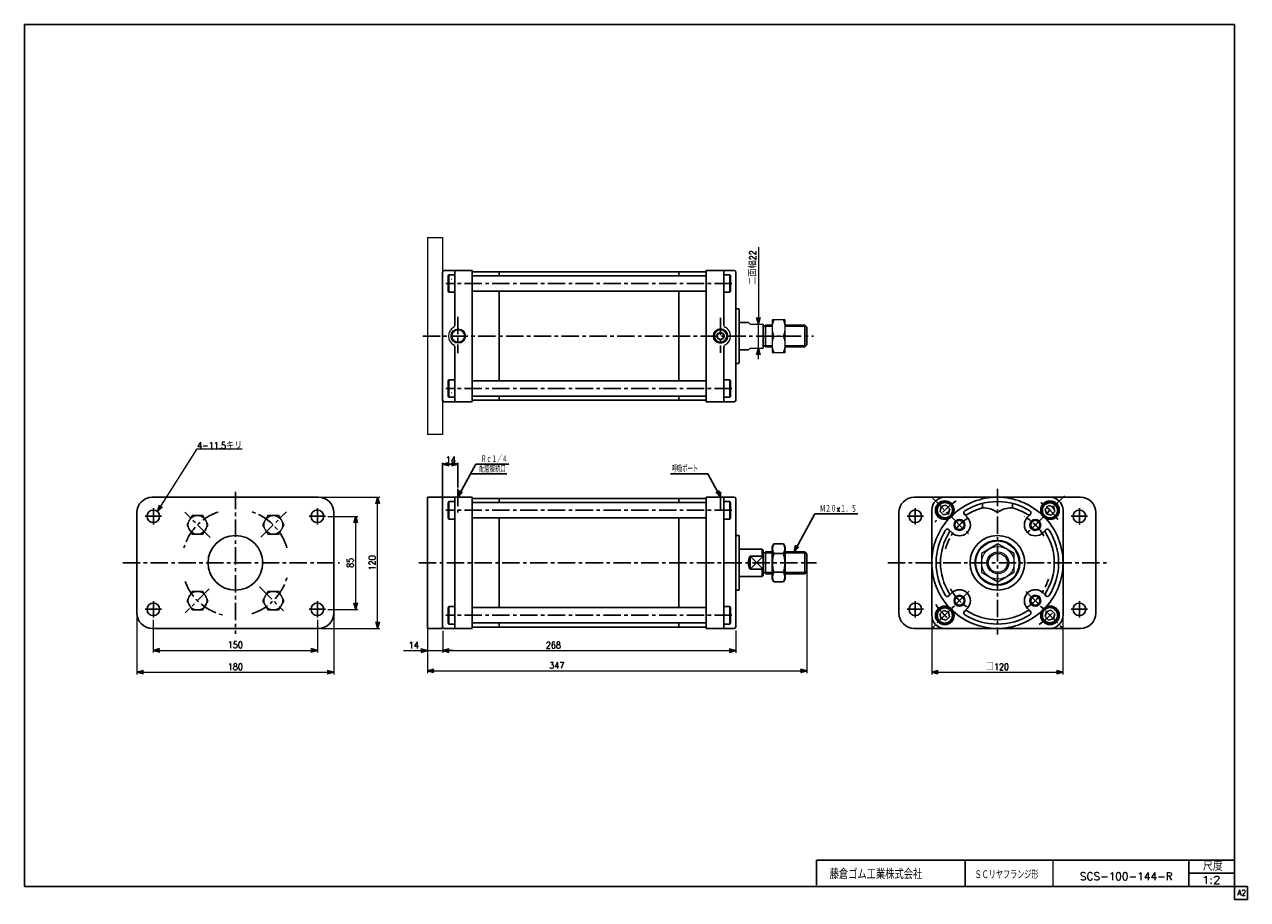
# Model space of a CAD drawing. Header units: millimetres. Extents: x -544 to 574, y -400 to 400.
import ezdxf
from ezdxf.enums import TextEntityAlignment as Align

# ---------------------------------------------------------------- set-up
doc = ezdxf.new("R2010")
doc.units = ezdxf.units.MM
doc.header["$LTSCALE"] = 0.5
doc.linetypes.add('CENTER', pattern=[50.8, 31.75, -6.35, 6.35, -6.35])
for name, color, linetype in [('Layer0016', 7, 'Continuous'), ('Layer0032', 7, 'Continuous'), ('ZUWAKU', 7, 'Continuous')]:
    doc.layers.add(name, color=color, linetype=linetype)
doc.styles.add('FdaStyle0', font='txt.shx', dxfattribs={"width": 0.892857, "bigfont": 'bigfont'})
doc.dimstyles.new('DaDimRotatedStyle', dxfattribs={"dimtxt": 6, "dimasz": 6.000004, "dimexe": 2, "dimexo": 2, "dimgap": 2, "dimtad": 3, "dimdsep": 46, "dimtxsty": 'FdaStyle0', "dimblk1": 'OPEN30', "dimblk2": 'OPEN30', "dimsah": 1, "dimcen": 0.09, "dimclrd": 4, "dimclre": 4, "dimclrt": 4, "dimadec": 0, "dimazin": 2, "dimtfac": 1, "dimtdec": 4, "dimtmove": 0, "dimatfit": 0, "dimfxl": 1, "dimarcsym": 0})

# ---------------------------------------------------------------- blocks, each defined once
blk = doc.blocks.new('_OPEN30')
at = {"color": 0, "linetype": 'ByBlock', "lineweight": -2}
for p, q in [((-1, 0.267949), (0, 0)), ((0, 0), (-1, -0.267949)), ((0, 0), (-1, 0))]:
    blk.add_line(p, q, dxfattribs=at)
blk = doc.blocks.new('DC_GROUP_Φ100_1')
at = {"color": 4, "linetype": 'Continuous', "lineweight": 25}
for p, q in [((141.1, -74.8), (139.5, -77.7)), ((139.5, -77.7), (139.5, -106.7)), ((149.9, -74.8), (141.1, -74.8)), ((149.9, -74.8), (151.5, -77.7)), ((151.5, -77.7), (151.5, -106.7)), ((151.5, -77.7), (151.5, -106.7)), ((149.9, -83.5), (141.1, -83.5)), ((141.1, -109.5), (139.5, -106.7)), ((149.9, -100.8), (141.1, -100.8)), ((149.9, -109.5), (141.1, -109.5)), ((149.9, -109.5), (151.5, -106.7))]:
    blk.add_line(p, q, dxfattribs=at)
for centre, radius, start, end in [((147.4, -79.2), 7.67, 145.6111, 214.3889), ((143.5, -79.2), 7.67, 325.6111, 34.3889), ((168.4, -92.2), 28.7, 162.4111, 197.5889), ((122.5, -92.2), 28.7, 342.4111, 17.5889), ((147.4, -105.2), 7.67, 145.6111, 214.3889), ((143.5, -105.2), 7.67, 325.6111, 34.3889)]:
    blk.add_arc(centre, radius, start, end, dxfattribs=at)
blk = doc.blocks.new('DA_IMAGEDIMGROUP_1')
at = {"color": 4, "linetype": 'Continuous', "lineweight": 13}
for p, q in [((126.9, 196.3), (126.9, 126.1)), ((126.9, 104.1), (126.9, 126.1)), ((126.9, 94.1), (126.9, 104.1))]:
    blk.add_line(p, q, dxfattribs=at)
at = {"color": 4, "xscale": 6.000005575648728, "yscale": 5.999978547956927}
for p, rotation in [((126.9, 126.1), 270), ((126.9, 104.1), 90)]:
    blk.add_blockref('_OPEN30', p, dxfattribs=dict(at, rotation=rotation))
at = {"color": 4, "insert": (124.9, 161.9), "char_height": 6, "width": 45, "attachment_point": 7, "rotation": 90, "style": 'FdaStyle0'}
blk.add_mtext('\\T1.00;二面幅22', dxfattribs=at)
blk = doc.blocks.new('DC_GROUP_Φ100_2')
at = {"color": 4, "linetype": 'Continuous', "lineweight": 13}
for p, q in [((151.5, 130.1), (139.5, 130.1)), ((139.5, 130.1), (139.5, 100.1)), ((151.5, 100.1), (151.5, 130.1)), ((141.1, 115.1), (149.9, 115.1)), ((139.5, 100.1), (151.5, 100.1))]:
    blk.add_line(p, q, dxfattribs=at)
for centre, start, end in [((157.6, 122.6), 155.495, 204.505), ((133.4, 122.6), 335.495, 24.505), ((157.6, 107.6), 155.495, 204.505), ((133.4, 107.6), 335.495, 24.505)]:
    blk.add_arc(centre, 18.1, start, end, dxfattribs=at)
blk = doc.blocks.new('DC_GROUP_Φ100_3')
at = {"color": 4, "linetype": 'Continuous', "lineweight": 13}
for p, q in [((345.8, -74.8), (330.8, -83.5)), ((360.8, -83.5), (345.8, -74.8)), ((330.8, -83.5), (330.8, -100.8)), ((360.8, -100.8), (360.8, -83.5)), ((330.8, -100.8), (345.8, -109.5)), ((345.8, -109.5), (360.8, -100.8))]:
    blk.add_line(p, q, dxfattribs=at)
for radius in [15, 10, 8.65]:
    blk.add_circle((345.8, -92.2), radius, dxfattribs=at)
blk = doc.blocks.new('DC_GROUP_Φ100_4')
at = {"color": 4, "linetype": 'Continuous', "lineweight": 25}
for p, q in [((294.1, -40.7), (292.9, -45.2)), ((298.6, -39.5), (294.1, -40.7)), ((301.8, -42.8), (298.6, -39.5)), ((300.6, -47.2), (301.8, -42.8)), ((292.9, -45.2), (296.2, -48.4)), ((296.2, -48.4), (300.6, -47.2))]:
    blk.add_line(p, q, dxfattribs=at)
for radius in [8, 6.96]:
    blk.add_circle((297.4, -44), radius, dxfattribs=at)
blk = doc.blocks.new('DC_GROUP_Φ100_5')
at = {"color": 4, "linetype": 'Continuous', "lineweight": 25}
for p, q in [((392.2, -39.7), (388.9, -43)), ((388.9, -43), (390.1, -47.5)), ((396.6, -40.9), (392.2, -39.7)), ((397.8, -45.4), (396.6, -40.9)), ((390.1, -47.5), (394.6, -48.7)), ((394.6, -48.7), (397.8, -45.4))]:
    blk.add_line(p, q, dxfattribs=at)
for radius in [8, 6.96]:
    blk.add_circle((393.4, -44.2), radius, dxfattribs=at)
blk = doc.blocks.new('DC_GROUP_Φ100_6')
at = {"color": 4, "linetype": 'Continuous', "lineweight": 25}
for p, q in [((296.1, -135.8), (292.8, -139.1)), ((292.8, -139.1), (294, -143.5)), ((294, -143.5), (298.5, -144.7)), ((300.6, -137), (296.1, -135.8)), ((298.5, -144.7), (301.7, -141.5)), ((301.7, -141.5), (300.6, -137))]:
    blk.add_line(p, q, dxfattribs=at)
for radius in [8, 6.96]:
    blk.add_circle((297.3, -140.3), radius, dxfattribs=at)
blk = doc.blocks.new('DC_GROUP_Φ100_7')
at = {"color": 4, "linetype": 'Continuous', "lineweight": 25}
for p, q in [((390.2, -136.8), (389, -141.2)), ((389, -141.2), (392.2, -144.5)), ((394.6, -135.6), (390.2, -136.8)), ((392.2, -144.5), (396.7, -143.3)), ((397.9, -138.8), (394.6, -135.6)), ((396.7, -143.3), (397.9, -138.8))]:
    blk.add_line(p, q, dxfattribs=at)
for radius in [8, 6.96]:
    blk.add_circle((393.4, -140), radius, dxfattribs=at)
blk = doc.blocks.new('DC_GROUP_Φ100_8')
at = {"color": 4, "linetype": 'Continuous', "lineweight": 13}
for p, q in [((-390.8, -49), (-395.7, -57.5)), ((-380.9, -49), (-390.8, -49)), ((-376, -57.5), (-380.9, -49)), ((-395.7, -57.5), (-390.8, -66)), ((-390.8, -66), (-380.9, -66)), ((-380.9, -66), (-376, -57.5))]:
    blk.add_line(p, q, dxfattribs=at)
blk.add_circle((-385.8, -57.5), 8.5, dxfattribs=at)
blk = doc.blocks.new('DC_GROUP_Φ100_9')
at = {"color": 4, "linetype": 'Continuous', "lineweight": 13}
for p, q in [((-321.5, -49), (-326.4, -57.5)), ((-311.6, -49), (-321.5, -49)), ((-306.7, -57.5), (-311.6, -49)), ((-326.4, -57.5), (-321.5, -66)), ((-321.5, -66), (-311.6, -66)), ((-311.6, -66), (-306.7, -57.5))]:
    blk.add_line(p, q, dxfattribs=at)
blk.add_circle((-316.5, -57.5), 8.5, dxfattribs=at)
blk = doc.blocks.new('DC_GROUP_Φ100_10')
at = {"color": 4, "linetype": 'Continuous', "lineweight": 13}
for p, q in [((-390.8, -118.3), (-395.7, -126.8)), ((-380.9, -118.3), (-390.8, -118.3)), ((-376, -126.8), (-380.9, -118.3)), ((-395.7, -126.8), (-390.8, -135.3)), ((-380.9, -135.3), (-376, -126.8)), ((-390.8, -135.3), (-380.9, -135.3))]:
    blk.add_line(p, q, dxfattribs=at)
blk.add_circle((-385.8, -126.8), 8.5, dxfattribs=at)
blk = doc.blocks.new('DC_GROUP_Φ100_11')
at = {"color": 4, "linetype": 'Continuous', "lineweight": 13}
for p, q in [((-321.5, -118.3), (-326.4, -126.8)), ((-311.6, -118.3), (-321.5, -118.3)), ((-306.7, -126.8), (-311.6, -118.3)), ((-326.4, -126.8), (-321.5, -135.3)), ((-311.6, -135.3), (-306.7, -126.8)), ((-321.5, -135.3), (-311.6, -135.3))]:
    blk.add_line(p, q, dxfattribs=at)
blk.add_circle((-316.5, -126.8), 8.5, dxfattribs=at)
blk = doc.blocks.new('*D13')
at = {"color": 4, "linetype": 'Continuous', "lineweight": 13}
for p, q in [((-426.2, -144.2), (-426.2, -174.2)), ((-276.2, -144.2), (-276.2, -174.2)), ((-426.2, -172.2), (-276.2, -172.2))]:
    blk.add_line(p, q, dxfattribs=at)
at = {"color": 4, "xscale": 6.000005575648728, "yscale": 5.999978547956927}
for p, rotation in [((-426.2, -172.2), 180), ((-276.2, -172.2), 360)]:
    blk.add_blockref('_OPEN30', p, dxfattribs=dict(at, rotation=rotation))
at = {"color": 4, "insert": (-351.2, -170.2), "char_height": 6, "width": 30, "attachment_point": 8, "style": 'FdaStyle0'}
blk.add_mtext('\\T1.00;150', dxfattribs=at)
blk = doc.blocks.new('*D14')
at = {"color": 4, "linetype": 'Continuous', "lineweight": 13}
for p, q in [((-441.2, -94.2), (-441.2, -194.2)), ((-261.2, -94.2), (-261.2, -194.2)), ((-441.2, -192.2), (-261.2, -192.2))]:
    blk.add_line(p, q, dxfattribs=at)
at = {"color": 4, "xscale": 6.000005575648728, "yscale": 5.999978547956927}
for p, rotation in [((-441.2, -192.2), 180), ((-261.2, -192.2), 360)]:
    blk.add_blockref('_OPEN30', p, dxfattribs=dict(at, rotation=rotation))
at = {"color": 4, "insert": (-351.2, -190.2), "char_height": 6, "width": 30, "attachment_point": 8, "style": 'FdaStyle0'}
blk.add_mtext('\\T1.00;180', dxfattribs=at)
blk = doc.blocks.new('*D15')
at = {"color": 4, "linetype": 'Continuous', "lineweight": 13}
for p, q in [((-266.7, -49.7), (-239.2, -49.7)), ((-241.2, -134.7), (-241.2, -49.7)), ((-266.7, -134.7), (-239.2, -134.7))]:
    blk.add_line(p, q, dxfattribs=at)
at = {"color": 4, "xscale": 6.000005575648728, "yscale": 5.999978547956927}
for p, rotation in [((-241.2, -49.7), 90), ((-241.2, -134.7), 270)]:
    blk.add_blockref('_OPEN30', p, dxfattribs=dict(at, rotation=rotation))
at = {"color": 4, "insert": (-243.2, -92.2), "char_height": 6, "width": 22.5, "attachment_point": 8, "rotation": 90, "style": 'FdaStyle0'}
blk.add_mtext('\\T1.00;85', dxfattribs=at)
blk = doc.blocks.new('*D16')
at = {"color": 4, "linetype": 'Continuous', "lineweight": 13}
for p, q in [((-273.2, -32.2), (-219.2, -32.2)), ((-221.2, -152.2), (-221.2, -32.2)), ((-273.2, -152.2), (-219.2, -152.2))]:
    blk.add_line(p, q, dxfattribs=at)
at = {"color": 4, "xscale": 6.000005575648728, "yscale": 5.999978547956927}
for p, rotation in [((-221.2, -32.2), 90), ((-221.2, -152.2), 270)]:
    blk.add_blockref('_OPEN30', p, dxfattribs=dict(at, rotation=rotation))
at = {"color": 4, "insert": (-223.2, -92.2), "char_height": 6, "width": 30, "attachment_point": 8, "rotation": 90, "style": 'FdaStyle0'}
blk.add_mtext('\\T1.00;120', dxfattribs=at)
blk = doc.blocks.new('*D17')
at = {"color": 4, "linetype": 'Continuous', "lineweight": 13}
for p, q in [((285.3, -142.2), (285.3, -194.2)), ((405.3, -142.2), (405.3, -194.2)), ((285.3, -192.2), (405.3, -192.2))]:
    blk.add_line(p, q, dxfattribs=at)
at = {"color": 4, "xscale": 6.000005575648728, "yscale": 5.999978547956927}
for p, rotation in [((285.3, -192.2), 180), ((405.3, -192.2), 360)]:
    blk.add_blockref('_OPEN30', p, dxfattribs=dict(at, rotation=rotation))
at = {"color": 4, "insert": (345.3, -190.2), "char_height": 6, "width": 37.5, "attachment_point": 8, "style": 'FdaStyle0'}
blk.add_mtext('\\T1.00;□120', dxfattribs=at)
blk = doc.blocks.new('DA_IMAGEDIMGROUP_2')
at = {"color": 4, "linetype": 'Continuous', "lineweight": 13}
for p, q in [((-175.7, -154.2), (-175.7, -174.4)), ((-161.7, -154.2), (-161.7, -174.4)), ((-197.5, -172.4), (-175.7, -172.4)), ((-175.7, -172.4), (-161.7, -172.4)), ((-151.7, -172.4), (-161.7, -172.4))]:
    blk.add_line(p, q, dxfattribs=at)
at = {"color": 4, "xscale": 6.000005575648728, "yscale": 5.999978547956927}
for p, rotation in [((-175.7, -172.4), 360), ((-161.7, -172.4), 180)]:
    blk.add_blockref('_OPEN30', p, dxfattribs=dict(at, rotation=rotation))
at = {"color": 4, "insert": (-183.5, -170.4), "char_height": 6, "width": 22.5, "attachment_point": 9, "style": 'FdaStyle0'}
blk.add_mtext('\\T1.00;14', dxfattribs=at)
blk = doc.blocks.new('*D19')
at = {"color": 4, "linetype": 'Continuous', "lineweight": 13}
for p, q in [((-161.7, -155.6), (-161.7, -174.4)), ((106.3, -154.1), (106.3, -174.4)), ((-161.7, -172.4), (106.3, -172.4))]:
    blk.add_line(p, q, dxfattribs=at)
at = {"color": 4, "xscale": 6.000005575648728, "yscale": 5.999978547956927}
for p, rotation in [((-161.7, -172.4), 180), ((106.3, -172.4), 360)]:
    blk.add_blockref('_OPEN30', p, dxfattribs=dict(at, rotation=rotation))
at = {"color": 4, "insert": (-60.5, -170.4), "char_height": 6, "width": 30, "attachment_point": 8, "style": 'FdaStyle0'}
blk.add_mtext('\\T1.00;268', dxfattribs=at)
blk = doc.blocks.new('*D20')
at = {"color": 4, "linetype": 'Continuous', "lineweight": 13}
for p, q in [((171.3, -92.2), (171.3, -192.9)), ((-175.7, -134.2), (-175.7, -192.9)), ((-175.7, -190.9), (171.3, -190.9))]:
    blk.add_line(p, q, dxfattribs=at)
at = {"color": 4, "xscale": 6.000005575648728, "yscale": 5.999978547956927}
for p, rotation in [((-175.7, -190.9), 180), ((171.3, -190.9), 360)]:
    blk.add_blockref('_OPEN30', p, dxfattribs=dict(at, rotation=rotation))
at = {"color": 4, "insert": (-57.4, -188.9), "char_height": 6, "width": 30, "attachment_point": 8, "style": 'FdaStyle0'}
blk.add_mtext('\\T1.00;347', dxfattribs=at)
blk = doc.blocks.new('DC_GROUP_Φ100_12')
at = {"color": 4, "linetype": 'Continuous', "lineweight": 13}
for p, q in [((-422.5, -45.3), (-386.1, 12.1)), ((-386.1, 12.1), (-344.9, 12.1))]:
    blk.add_line(p, q, dxfattribs=at)
at = {"color": 4, "xscale": 6.000005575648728, "yscale": 5.999978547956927, "rotation": 237.6352630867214}
blk.add_blockref('_OPEN30', (-422.5, -45.3), dxfattribs=at)
at = {"color": 4, "style": 'FdaStyle0', "width": 0.780303}
blk.add_text('4-11.5キリ', height=6, dxfattribs=at).set_placement((-386.1, 12.1), (-344.9, 12.1), align=Align.FIT)

msp = doc.modelspace()

# ---------------------------------------------------------------- linework, layer by layer
at = {"color": 4, "linetype": 'Continuous', "lineweight": 13}
for p, q in [((-175.737, 205.139), (-161.737, 205.139)), ((-175.737, 205.139), (-175.737, 25.139)), ((-161.737, 205.139), (-161.737, 25.139)), ((119.263, 126.139), (117.69, 127.639)), ((119.263, 126.139), (131.263, 126.139)), ((139.485, 125.139), (139.485, 105.139)), ((119.263, 104.139), (117.69, 102.639)), ((119.263, 104.139), (131.263, 104.139)), ((-161.737, 25.139), (-175.737, 25.139))]:
    msp.add_line(p, q, dxfattribs=at)
at = {"color": 4, "linetype": 'Continuous', "lineweight": 25}
for p, q in [((-161.737, 173.639), (-161.737, 140.139)), ((-161.737, 173.639), (-161.737, 115.139)), ((-160.237, 175.139), (-134.737, 175.139)), ((-160.237, 175.139), (-134.737, 175.139)), ((-156.137, 171.139), (-156.737, 170.1)), ((-156.737, 170.1), (-156.737, 156.178)), ((-150.737, 171.139), (-156.137, 171.139)), ((-156.137, 171.139), (-156.137, 155.139)), ((-150.737, 124.805), (-150.737, 175.139)), ((-134.737, 175.139), (-134.737, 174.889)), ((-134.737, 115.139), (-134.737, 174.889)), ((-134.737, 170.139), (79.263, 170.139)), ((-133.737, 173.889), (-109.737, 173.889)), ((-109.996, 173.889), (-109.996, 170.139)), ((54.263, 173.889), (-109.737, 173.889)), ((78.263, 173.889), (54.263, 173.889)), ((54.263, 170.139), (54.263, 173.889)), ((79.263, 175.139), (79.263, 174.889)), ((104.763, 175.139), (79.263, 175.139)), ((79.263, 175.139), (79.263, 174.889)), ((104.763, 175.139), (79.263, 175.139)), ((79.263, 115.139), (79.263, 175.139)), ((95.263, 125.061), (95.263, 175.139)), ((95.263, 171.139), (100.663, 171.139)), ((100.663, 155.139), (100.663, 171.139)), ((101.263, 170.1), (100.663, 171.139)), ((101.263, 156.178), (101.263, 170.1)), ((106.263, 173.639), (106.263, 140.139)), ((106.263, 173.639), (106.263, 115.139)), ((-153.237, 167.139), (-153.529, 167.139)), ((-156.737, 156.178), (-156.137, 155.139)), ((-150.737, 155.139), (-156.137, 155.139)), ((-134.737, 156.139), (79.263, 156.139)), ((-109.996, 156.139), (-109.996, 115.139)), ((54.263, 115.139), (54.263, 156.139)), ((95.263, 155.139), (100.663, 155.139)), ((100.663, 155.139), (101.263, 156.178)), ((108.763, 140.139), (106.263, 140.139)), ((109.263, 139.639), (109.263, 115.139)), ((109.263, 127.639), (117.69, 127.639)), ((131.263, 126.139), (131.263, 104.139)), ((131.263, 124.139), (133.263, 124.139)), ((133.263, 125.139), (139.485, 125.139)), ((133.263, 125.139), (133.263, 105.139)), ((133.263, 124.139), (139.485, 124.139)), ((151.485, 125.139), (169.263, 125.139)), ((151.485, 124.139), (170.263, 124.139)), ((171.263, 123.139), (169.263, 125.139)), ((169.263, 125.139), (169.263, 105.139)), ((171.263, 123.139), (171.263, 107.139)), ((-161.737, 56.639), (-161.737, 115.139)), ((-134.737, 115.139), (-134.737, 55.389)), ((-109.996, 74.139), (-109.996, 115.139)), ((54.263, 115.139), (54.263, 74.139)), ((79.263, 115.139), (79.263, 55.139)), ((106.263, 56.639), (106.263, 115.139)), ((109.263, 90.639), (109.263, 115.139)), ((-150.737, 105.473), (-150.737, 55.139)), ((95.263, 105.218), (95.263, 55.139)), ((109.263, 102.639), (117.69, 102.639)), ((131.263, 106.139), (133.263, 106.139)), ((133.263, 106.139), (139.485, 106.139)), ((133.263, 105.139), (139.485, 105.139)), ((151.485, 106.139), (170.263, 106.139)), ((151.485, 105.139), (169.263, 105.139)), ((171.263, 107.139), (169.263, 105.139)), ((108.763, 90.139), (106.263, 90.139)), ((-156.737, 74.1), (-156.137, 75.139)), ((-156.737, 60.178), (-156.737, 74.1)), ((-150.737, 75.139), (-156.137, 75.139)), ((-156.137, 59.139), (-156.137, 75.139)), ((-134.737, 74.139), (79.263, 74.139)), ((95.263, 75.139), (100.663, 75.139)), ((100.663, 75.139), (100.663, 59.139)), ((100.663, 75.139), (101.263, 74.1)), ((101.263, 74.1), (101.263, 60.178)), ((-156.137, 59.139), (-156.737, 60.178)), ((-150.737, 59.139), (-156.137, 59.139)), ((-153.237, 63.139), (-153.529, 63.139)), ((-134.737, 60.139), (79.263, 60.139)), ((-133.737, 56.389), (-109.737, 56.389)), ((-109.996, 56.389), (-109.996, 60.139)), ((54.263, 56.389), (-109.737, 56.389)), ((54.263, 60.139), (54.263, 56.389)), ((78.263, 56.389), (54.263, 56.389)), ((95.263, 59.139), (100.663, 59.139)), ((101.263, 60.178), (100.663, 59.139)), ((-160.237, 55.139), (-134.737, 55.139)), ((79.263, 55.139), (79.263, 55.389)), ((104.763, 55.139), (79.263, 55.139)), ((-161.737, -32.464), (-161.737, -0.838)), ((-161.737, -2.038), (-147.737, -2.038)), ((-147.737, -23.412), (-147.737, -0.838)), ((-147.737, -32.164), (-131.339, -1.877)), ((-136.112, -10.693), (-102.977, -10.693)), ((-131.339, -1.877), (-101.339, -1.877)), ((80.639, -10.693), (46.566, -10.693)), ((92.263, -32.164), (80.639, -10.693)), ((-427.198, -32.164), (-275.198, -32.164)), ((-175.737, -32.164), (-175.737, -152.164)), ((-175.737, -32.164), (-161.737, -32.164)), ((-175.737, -32.164), (-161.737, -32.164)), ((-161.737, -152.164), (-161.737, -32.164)), ((-160.237, -32.164), (-134.737, -32.164)), ((-160.237, -32.164), (-134.737, -32.164)), ((-150.737, -92.164), (-150.737, -32.164)), ((-134.737, -32.164), (-134.737, -32.414)), ((-134.737, -92.164), (-134.737, -32.414)), ((-133.737, -33.414), (-109.737, -33.414)), ((-109.996, -33.414), (-109.996, -37.164)), ((54.263, -33.414), (-109.737, -33.414)), ((78.263, -33.414), (54.263, -33.414)), ((54.263, -37.164), (54.263, -33.414)), ((79.263, -32.164), (79.263, -32.414)), ((104.763, -32.164), (79.263, -32.164)), ((79.263, -32.164), (79.263, -32.414)), ((104.763, -32.164), (79.263, -32.164)), ((79.263, -92.164), (79.263, -32.164)), ((95.263, -92.164), (95.263, -32.164)), ((269.332, -32.164), (421.332, -32.164)), ((297.332, -32.164), (345.332, -32.164)), ((345.578, -32.164), (393.332, -32.164)), ((-161.737, -33.664), (-161.737, -67.164)), ((-161.737, -33.664), (-161.737, -92.164)), ((-156.137, -36.164), (-156.737, -37.203)), ((-156.737, -37.203), (-156.737, -51.125)), ((-150.737, -36.164), (-156.137, -36.164)), ((-156.137, -36.164), (-156.137, -52.164)), ((-134.737, -37.164), (79.263, -37.164)), ((95.263, -36.164), (100.663, -36.164)), ((100.663, -52.164), (100.663, -36.164)), ((101.263, -37.203), (100.663, -36.164)), ((101.263, -51.125), (101.263, -37.203)), ((106.263, -33.664), (106.263, -67.164)), ((106.263, -33.664), (106.263, -92.164)), ((285.332, -91.919), (285.332, -44.164)), ((331.632, -37.866), (331.632, -42.001)), ((359.032, -37.866), (359.032, -42.001)), ((405.332, -44.164), (405.332, -92.164)), ((-441.198, -138.164), (-441.198, -46.164)), ((-261.198, -46.164), (-261.198, -138.164)), ((-156.737, -51.125), (-156.137, -52.164)), ((-150.737, -52.164), (-156.137, -52.164)), ((-134.737, -51.164), (79.263, -51.164)), ((-109.996, -51.164), (-109.996, -92.164)), ((54.263, -92.164), (54.263, -51.164)), ((95.263, -52.164), (100.663, -52.164)), ((100.663, -52.164), (101.263, -51.125)), ((159.437, -82.181), (178.322, -47.262)), ((178.322, -47.262), (217.922, -47.262)), ((255.332, -138.164), (255.332, -46.164)), ((315.174, -47.864), (317.755, -50.445)), ((375.49, -47.864), (372.91, -50.445)), ((435.332, -46.164), (435.332, -138.164)), ((301.032, -62.006), (303.613, -64.587)), ((389.633, -62.006), (387.052, -64.587)), ((108.763, -67.164), (106.263, -67.164)), ((109.263, -67.664), (109.263, -92.164)), ((109.263, -79.664), (130.263, -79.664)), ((119.263, -86.224), (119.263, -98.104)), ((119.263, -86.224), (131.263, -86.224)), ((119.263, -86.224), (131.263, -98.104)), ((131.263, -86.224), (119.263, -98.104)), ((130.263, -79.664), (131.263, -80.664)), ((130.263, -79.664), (130.263, -86.224)), ((131.263, -80.664), (131.263, -103.664)), ((131.263, -83.164), (133.263, -83.164)), ((133.263, -82.164), (139.485, -82.164)), ((133.263, -82.164), (133.263, -102.164)), ((133.263, -83.164), (139.485, -83.164)), ((151.485, -82.164), (169.263, -82.164)), ((151.485, -83.164), (170.263, -83.164)), ((171.263, -84.164), (169.263, -82.164)), ((169.263, -82.164), (169.263, -102.164)), ((171.263, -84.164), (171.263, -100.164)), ((-161.737, -150.664), (-161.737, -92.164)), ((-150.737, -92.164), (-150.737, -152.164)), ((-134.737, -92.164), (-134.737, -151.914)), ((-109.996, -133.164), (-109.996, -92.164)), ((54.263, -92.164), (54.263, -133.164)), ((79.263, -92.164), (79.263, -152.164)), ((95.263, -92.164), (95.263, -152.164)), ((106.263, -150.664), (106.263, -92.164)), ((109.263, -116.664), (109.263, -92.164)), ((119.263, -98.104), (131.263, -98.104)), ((130.263, -98.104), (130.263, -104.664)), ((171.263, -100.164), (169.263, -102.164)), ((285.332, -140.164), (285.332, -92.164)), ((405.332, -92.41), (405.332, -140.164)), ((109.263, -104.664), (130.263, -104.664)), ((130.263, -104.664), (131.263, -103.664)), ((131.263, -101.164), (133.263, -101.164)), ((133.263, -101.164), (139.485, -101.164)), ((133.263, -102.164), (139.485, -102.164)), ((150.589, -102.164), (169.263, -102.164)), ((151.485, -101.164), (170.263, -101.164)), ((108.763, -117.164), (106.263, -117.164)), ((301.032, -122.322), (303.613, -119.741)), ((389.633, -122.322), (387.052, -119.741)), ((-156.737, -133.203), (-156.137, -132.164)), ((-156.737, -147.125), (-156.737, -133.203)), ((-150.737, -132.164), (-156.137, -132.164)), ((-156.137, -148.164), (-156.137, -132.164)), ((-134.737, -133.164), (79.263, -133.164)), ((95.263, -132.164), (100.663, -132.164)), ((100.663, -132.164), (100.663, -148.164)), ((100.663, -132.164), (101.263, -133.203)), ((101.263, -133.203), (101.263, -147.125)), ((315.174, -136.464), (317.755, -133.883)), ((375.49, -136.464), (372.91, -133.883)), ((-275.198, -152.164), (-427.198, -152.164)), ((-175.737, -152.164), (-161.737, -152.164)), ((-160.237, -152.164), (-134.737, -152.164)), ((-156.137, -148.164), (-156.737, -147.125)), ((-150.737, -148.164), (-156.137, -148.164)), ((-134.737, -147.164), (79.263, -147.164)), ((-133.737, -150.914), (-109.737, -150.914)), ((-109.996, -150.914), (-109.996, -147.164)), ((54.263, -150.914), (-109.737, -150.914)), ((54.263, -147.164), (54.263, -150.914)), ((78.263, -150.914), (54.263, -150.914)), ((79.263, -152.164), (79.263, -151.914)), ((104.763, -152.164), (79.263, -152.164)), ((95.263, -148.164), (100.663, -148.164)), ((101.263, -147.125), (100.663, -148.164)), ((421.332, -152.164), (269.332, -152.164)), ((345.087, -152.164), (297.332, -152.164)), ((393.332, -152.164), (345.332, -152.164))]:
    msp.add_line(p, q, dxfattribs=at)
at = {"color": 4, "linetype": 'CENTER', "lineweight": 25}
for p, q in [((102.716, 163.139), (-158.825, 163.139)), ((-147.737, 132.782), (-147.737, 99.377)), ((92.263, 131.764), (92.263, 99.81)), ((-180.003, 115.139), (177.385, 115.139)), ((102.716, 67.139), (-158.825, 67.139)), ((-351.198, -27.164), (-351.198, -157.164)), ((-147.737, -24.612), (-147.737, -46.263)), ((92.263, -27.371), (92.263, -46.263)), ((285.306, -32.137), (319.795, -66.627)), ((345.332, -24.404), (345.332, -157.626)), ((406.569, -30.928), (371.335, -66.161)), ((-426.198, -57.164), (-426.198, -42.164)), ((-276.198, -57.164), (-276.198, -42.164)), ((102.716, -44.164), (-158.825, -44.164)), ((270.332, -57.164), (270.332, -42.164)), ((420.332, -57.164), (420.332, -42.164)), ((-418.698, -49.664), (-433.698, -49.664)), ((-268.698, -49.664), (-283.698, -49.664)), ((277.832, -49.664), (262.832, -49.664)), ((427.832, -49.664), (412.832, -49.664)), ((-454.126, -92.164), (-255.96, -92.164)), ((-183.423, -92.164), (179.95, -92.164)), ((245.106, -92.164), (445.703, -92.164)), ((319.555, -117.941), (285.332, -152.164)), ((371.407, -118.239), (405.332, -152.164)), ((-426.198, -142.164), (-426.198, -127.164)), ((-276.198, -142.164), (-276.198, -127.164)), ((270.332, -142.164), (270.332, -127.164)), ((420.332, -142.164), (420.332, -127.164)), ((-418.698, -134.664), (-433.698, -134.664)), ((-268.698, -134.664), (-283.698, -134.664)), ((102.716, -140.164), (-158.825, -140.164)), ((277.832, -134.664), (262.832, -134.664)), ((427.832, -134.664), (412.832, -134.664))]:
    msp.add_line(p, q, dxfattribs=at)
at = {"color": 4, "linetype": 'CENTER', "lineweight": 13}
for p, q in [((-374.283, -69.08), (-397.367, -45.995)), ((-327.839, -68.805), (-304.48, -45.446)), ((-375.101, -116.068), (-397.046, -138.012)), ((-329.196, -114.166), (-307.195, -136.167))]:
    msp.add_line(p, q, dxfattribs=at)
at = {"color": 4, "linetype": 'Continuous', "lineweight": 13}
for radius in [6.597, 5.697]:
    msp.add_circle((-147.487, 115.139), radius, dxfattribs=at)
at = {"color": 4, "linetype": 'Continuous', "lineweight": 25}
for centre, radius in [((-426.198, -49.664), 5.75), ((-276.198, -49.664), 5.75), ((270.332, -49.664), 5.75), ((297.249, -44.081), 8.5), ((393.416, -44.081), 8.5), ((420.332, -49.664), 5.75), ((310.684, -57.516), 5), ((310.684, -57.516), 4.2), ((379.981, -57.516), 5), ((379.981, -57.516), 4.2), ((345.332, -92.164), 25), ((345.332, -92.164), 20.5), ((345.332, -92.164), 20), ((310.684, -126.812), 5), ((310.684, -126.812), 4.2), ((379.981, -126.812), 5), ((379.981, -126.812), 4.2), ((-426.198, -134.664), 5.75), ((-276.198, -134.664), 5.75), ((270.332, -134.664), 5.75), ((297.249, -140.247), 8.5), ((393.416, -140.247), 8.5), ((420.332, -134.664), 5.75)]:
    msp.add_circle(centre, radius, dxfattribs=at)
for centre, radius, start, end in [((-160.237, 173.639), 1.5, 90, 180), ((-160.237, 173.639), 1.5, 90, 180), ((-133.737, 174.889), 1, 180, 270), ((78.263, 174.889), 1, 270, 0), ((104.763, 173.639), 1.5, 0, 90), ((104.763, 173.639), 1.5, 0, 90), ((108.763, 139.639), 0.5, 0, 90), ((108.763, 90.639), 0.5, 270, 0), ((-160.237, 56.639), 1.5, 180, 270), ((-133.737, 55.389), 1, 90, 180), ((78.263, 55.389), 1, 0, 90), ((104.763, 56.639), 1.5, 270, 0), ((-427.198, -46.164), 14, 90, 180), ((-275.198, -46.164), 14, 0, 90), ((-160.237, -33.664), 1.5, 90, 180), ((-160.237, -33.664), 1.5, 90, 180), ((-133.737, -32.414), 1, 180, 270), ((78.263, -32.414), 1, 270, 0), ((104.763, -33.664), 1.5, 0, 90), ((104.763, -33.664), 1.5, 0, 90), ((269.332, -46.164), 14, 90, 180), ((297.332, -44.164), 12, 90, 180), ((345.332, -92.164), 60, 90, 132.423346), ((345.332, -92.164), 60, 47.576654, 89.765627), ((393.332, -44.164), 12, 0, 90), ((421.332, -46.164), 14, 0, 90), ((345.332, -92.164), 56, 90, 122.160412), ((345.332, -92.164), 52, 105.275557, 122.160412), ((332.794, -61.968), 20, 51.016046, 93.329528), ((357.871, -61.968), 20, 86.670472, 128.983954), ((345.332, -92.164), 56, 57.839588, 90), ((345.332, -92.164), 52, 57.839588, 74.724443), ((345.332, -92.164), 60, 137.576654, 179.765627), ((310.684, -57.516), 10, 225, 45), ((316.589, -46.45), 2, 122.160412, 302.160412), ((379.981, -57.516), 10, 135, 315), ((374.076, -46.45), 2, 237.839588, 57.839588), ((345.332, -92.164), 60, 0, 42.423346), ((345.332, -92.164), 56, 147.839588, 180), ((345.332, -92.164), 52, 147.839588, 180), ((299.618, -63.42), 2, 327.839588, 147.839588), ((391.047, -63.42), 2, 32.160412, 212.160412), ((345.332, -92.164), 52, 0, 32.160412), ((345.332, -92.164), 56, 0, 32.160412), ((108.763, -67.664), 0.5, 0, 90), ((129.69, -92.164), 12, 150.33025, 209.66975), ((345.332, -92.164), 60, 180, 222.423346), ((345.332, -92.164), 56, 180, 212.160412), ((345.332, -92.164), 52, 180, 212.160412), ((345.332, -92.164), 52, 327.839588, 360), ((345.332, -92.164), 60, 317.576654, 359.765627), ((345.332, -92.164), 56, 327.839588, 360), ((108.763, -116.664), 0.5, 270, 0), ((299.618, -120.908), 2, 212.160412, 32.160412), ((310.684, -126.812), 10, 315, 135), ((379.981, -126.812), 10, 45, 225), ((391.047, -120.908), 2, 147.839588, 327.839588), ((-427.198, -138.164), 14, 180, 270), ((-275.198, -138.164), 14, 270, 0), ((269.332, -138.164), 14, 180, 270), ((297.332, -140.164), 12, 180, 270), ((345.332, -92.164), 60, 227.576654, 269.765627), ((316.589, -137.878), 2, 57.839588, 237.839588), ((345.332, -92.164), 56, 237.839588, 270), ((345.332, -92.164), 52, 237.839588, 270), ((345.332, -92.164), 52, 270, 302.160412), ((345.332, -92.164), 60, 270, 312.423346), ((345.332, -92.164), 56, 270, 302.160412), ((374.076, -137.878), 2, 302.160412, 122.160412), ((393.332, -140.164), 12, 270, 360), ((421.332, -138.164), 14, 270, 0), ((-160.237, -150.664), 1.5, 180, 270), ((-133.737, -151.914), 1, 90, 180), ((78.263, -151.914), 1, 0, 90), ((104.763, -150.664), 1.5, 270, 0)]:
    msp.add_arc(centre, radius, start, end, dxfattribs=at)
at = {"color": 4, "linetype": 'Continuous', "lineweight": 13}
for centre, radius, start, end in [((-147.487, 115.139), 9, 118.507431, 241.492569), ((-152.737, 124.805), 2, 298.507431, 0), ((97.263, 125.061), 2, 180, 244.416998), ((92.513, 115.139), 9, 295.583002, 64.416998), ((-152.737, 105.473), 2, 0, 61.492569), ((97.263, 105.218), 2, 115.583002, 180)]:
    msp.add_arc(centre, radius, start, end, dxfattribs=at)
at = {"color": 4, "linetype": 'CENTER', "lineweight": 25}
for centre, radius, start, end in [((345.332, -92.164), 68, 123.762253, 147.017956), ((345.332, -92.164), 68, 35.630923, 56.425835), ((-351.198, -92.164), 49, 108.701777, 163.783623), ((-351.198, -92.164), 49, 16.133604, 74.783088), ((345.332, -92.164), 49, 123.286596, 165.055155), ((345.332, -92.164), 49, 29.708026, 60.041852), ((-351.198, -92.164), 49, 200.48998, 256.303753), ((-351.198, -92.164), 49, 288.037714, 345.130409), ((345.332, -92.164), 49, 303.286596, 342.404492), ((345.332, -92.164), 49, 209.054326, 236.534621), ((345.332, -92.164), 68, 214.111929, 233.857322), ((345.332, -92.164), 68, 304.168926, 324.625684)]:
    msp.add_arc(centre, radius, start, end, dxfattribs=at)
at = {"layer": 'Layer0016', "color": 4, "linetype": 'Continuous', "lineweight": 25}
for p, q in [((89.263, 116.871), (92.263, 118.603)), ((89.263, 113.407), (89.263, 116.871)), ((92.263, 111.675), (89.263, 113.407)), ((92.263, 118.603), (95.263, 116.871)), ((95.263, 113.407), (92.263, 111.675)), ((95.263, 116.871), (95.263, 113.407))]:
    msp.add_line(p, q, dxfattribs=at)
for radius in [6.5, 5.7, 3]:
    msp.add_circle((92.263, 115.139), radius, dxfattribs=at)
at = {"layer": 'Layer0032', "color": 4, "linetype": 'Continuous', "lineweight": 25}
msp.add_circle((-351.198, -92.164), 25, dxfattribs=at)
at = {"layer": 'ZUWAKU', "color": 5, "linetype": 'Continuous', "lineweight": 25}
for p, q in [((562, 400), (-544, 400)), ((-544, -388), (-544, 400)), ((562, -400), (562, 400)), ((574, -388), (-544, -388)), ((574, -400), (574, -388)), ((574, -400), (562, -400))]:
    msp.add_line(p, q, dxfattribs=at)
at = {"layer": 'ZUWAKU', "color": 4, "linetype": 'Continuous', "lineweight": 25}
for p, q in [((180, -364), (562, -364)), ((180, -386.93), (180, -364)), ((316, -364), (316, -388)), ((520.27, -388), (520.27, -364)), ((520.27, -376), (562, -376))]:
    msp.add_line(p, q, dxfattribs=at)
at = {"layer": 'ZUWAKU', "color": 4, "linetype": 'Continuous', "lineweight": 13}
msp.add_line((396, -364), (396, -388), dxfattribs=at)

# ---------------------------------------------------------------- block references
at = {"linetype": 'Continuous'}
for name in ['DA_IMAGEDIMGROUP_1', 'DC_GROUP_Φ100_2', 'DC_GROUP_Φ100_12', 'DC_GROUP_Φ100_4', 'DC_GROUP_Φ100_5', 'DC_GROUP_Φ100_8', 'DC_GROUP_Φ100_9', 'DC_GROUP_Φ100_1', 'DC_GROUP_Φ100_3', 'DC_GROUP_Φ100_10', 'DC_GROUP_Φ100_11', 'DC_GROUP_Φ100_6', 'DC_GROUP_Φ100_7', 'DA_IMAGEDIMGROUP_2']:
    msp.add_blockref(name, (0, 0), dxfattribs=at)
at = {"color": 4, "xscale": 6.000005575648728, "yscale": 5.999978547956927}
for p, rotation in [((-161.737, -2.038), 180), ((-147.737, -2.038), 360), ((-147.737, -32.164), 241.5686415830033), ((92.263, -32.164), 298.4313584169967), ((159.437, -82.181), 241.5953312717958)]:
    msp.add_blockref('_OPEN30', p, dxfattribs=dict(at, rotation=rotation))

# ---------------------------------------------------------------- texts
at = {"color": 4, "style": 'FdaStyle0'}
for s, height, width, p, p2 in [('14', 6, 0.8, (-159.069, -0.838), (-149.469, -0.838)), ('Ｒｃ１／４', 6, 0.666667, (-126.539, -0.677), (-102.539, -0.677)), ('配管接続口', 6, 0.666667, (-128.177, -9.493), (-104.177, -9.493)), ('呼吸ポート', 6, 0.666667, (47.766, -9.493), (71.766, -9.493)), ('Ｍ２０×１．５', 6, 0.666667, (183.122, -46.062), (216.722, -46.062)), ('ＳＣリヤフランジ形', 7, 0.698565, (324.52, -381.075), (382.92, -381.075)), ('SCS-100-144-R', 7, 0.823301, (420.731, -382.226), (505.531, -382.226)), ('1:2', 7, 0.8, (532.47, -385.5), (549.27, -385.5))]:
    msp.add_text(s, height=height, dxfattribs=dict(at, width=width)).set_placement(p, p2, align=Align.FIT)
at = {"layer": 'ZUWAKU', "color": 4, "style": 'FdaStyle0'}
for s, height, width, p, p2 in [('尺度', 7.6, 0.749175, (533.23, -373.56), (551.39, -373.56)), ('藤倉ゴム工業株式会社', 9, 0.652778, (192.025, -381.315), (276.625, -381.315))]:
    msp.add_text(s, height=height, dxfattribs=dict(at, width=width)).set_placement(p, p2, align=Align.FIT)
at = {"layer": 'ZUWAKU', "color": 7, "style": 'FdaStyle0', "width": 0.8}
msp.add_text('A2', height=5, dxfattribs=at).set_placement((564.615, -396.25), (572.615, -396.25), align=Align.FIT)

# ---------------------------------------------------------------- dimensions: what is measured, and where the dimension line sits
at = {"linetype": 'Continuous', "lineweight": 13}
for base, p1, p2, picture, middle in [((-221.198, -32.164), (-275.198, -152.164), (-275.198, -32.164), '*D16', (-221.198, -92.164)), ((-241.198, -49.664), (-268.698, -134.664), (-268.698, -49.664), '*D15', (-241.198, -92.164))]:
    dim = msp.add_linear_dim(base=base, p1=p1, p2=p2, angle=90, dimstyle='DaDimRotatedStyle', override={"dimtxt": 6, "dimasz": 6.000004, "dimexe": 2, "dimexo": 2, "dimgap": 2, "dimtad": 3, "dimtih": 0, "dimtoh": 0, "dimdec": 2, "dimzin": 8, "dimtxsty": 'FdaStyle0', "dimblk1": 'OPEN30', "dimblk2": 'OPEN30', "dimsah": 1, "dimclrd": 4, "dimclre": 4, "dimclrt": 4, "dimazin": 2, "dimtofl": 1, "dimatfit": 0, "dimtolj": 0, "dimtzin": 8}, dxfattribs=at)
    dim.commit()
    dim.dimension.update_dxf_attribs({"geometry": picture, "text_midpoint": middle})
for base, p1, p2, picture, middle in [((-261.198, -192.164), (-441.198, -92.164), (-261.198, -92.164), '*D14', (-351.198, -192.164)), ((171.263, -190.914), (-175.737, -132.164), (171.263, -90.164), '*D20', (-57.387, -190.914)), ((-276.198, -172.164), (-426.198, -142.164), (-276.198, -142.164), '*D13', (-351.198, -172.164)), ((106.263, -172.381), (-161.737, -153.631), (106.263, -152.131), '*D19', (-60.548, -172.381))]:
    dim = msp.add_linear_dim(base=base, p1=p1, p2=p2, dimstyle='DaDimRotatedStyle', override={"dimtxt": 6, "dimasz": 6.000004, "dimexe": 2, "dimexo": 2, "dimgap": 2, "dimtad": 3, "dimtih": 0, "dimtoh": 0, "dimdec": 2, "dimzin": 8, "dimtxsty": 'FdaStyle0', "dimblk1": 'OPEN30', "dimblk2": 'OPEN30', "dimsah": 1, "dimclrd": 4, "dimclre": 4, "dimclrt": 4, "dimazin": 2, "dimtofl": 1, "dimatfit": 0, "dimtolj": 0, "dimtzin": 8}, dxfattribs=at)
    dim.commit()
    dim.dimension.update_dxf_attribs({"geometry": picture, "text_midpoint": middle})
dim = msp.add_linear_dim(base=(405.332, -192.164), p1=(285.332, -140.164), p2=(405.332, -140.164), text='□<>', dimstyle='DaDimRotatedStyle', override={"dimtxt": 6, "dimasz": 6.000004, "dimexe": 2, "dimexo": 2, "dimgap": 2, "dimtad": 3, "dimtih": 0, "dimtoh": 0, "dimdec": 2, "dimzin": 8, "dimtxsty": 'FdaStyle0', "dimblk1": 'OPEN30', "dimblk2": 'OPEN30', "dimsah": 1, "dimclrd": 4, "dimclre": 4, "dimclrt": 4, "dimazin": 2, "dimtofl": 1, "dimatfit": 0, "dimtolj": 0, "dimtzin": 8}, dxfattribs=at)
dim.commit()
dim.dimension.update_dxf_attribs({"geometry": '*D17', "text_midpoint": (345.332, -192.164)})

doc.saveas('drawing.dxf')
